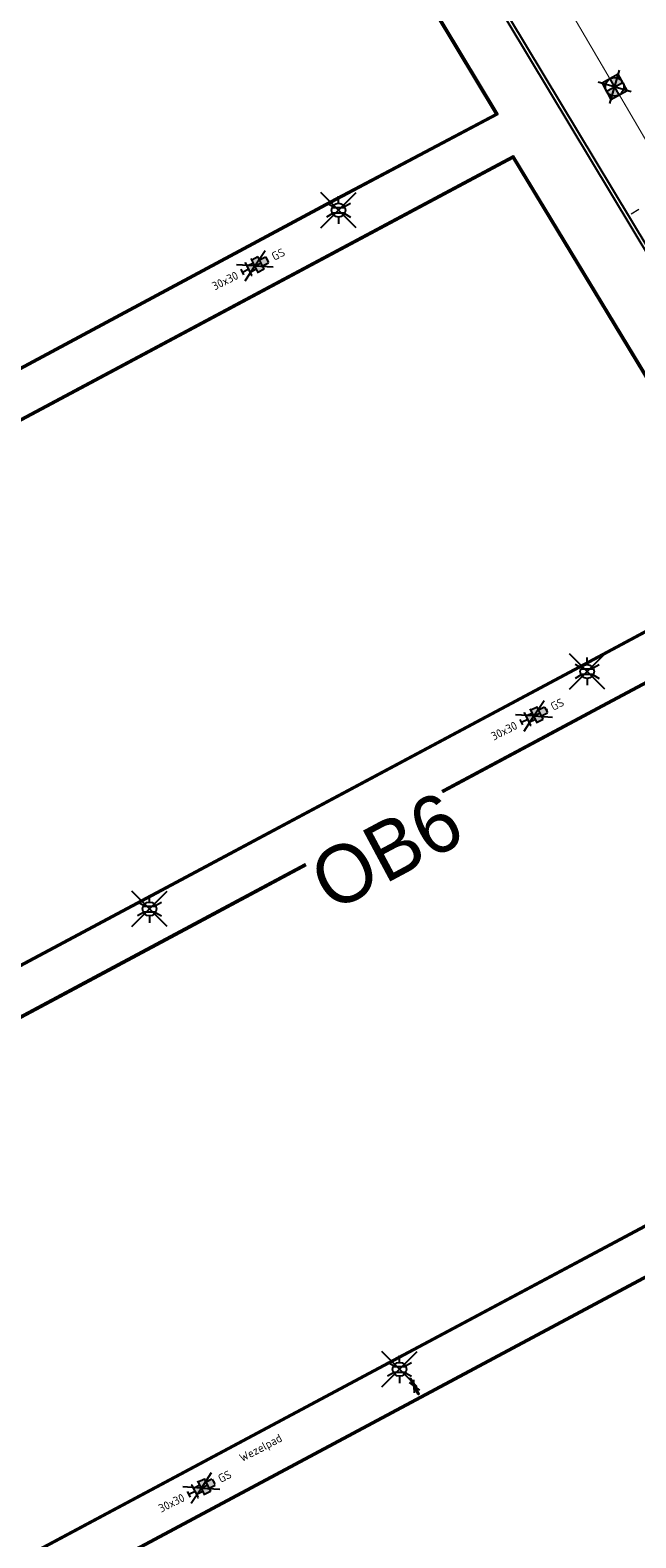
# Model space of a CAD drawing. Header units: metres. Extents: x 155090 to 155764, y 461362 to 461866.
# Tile 23 of 31: x 155231 to 155257, y 461613 to 461678. Entities that reach past the tile are written whole.
import ezdxf
from ezdxf.enums import TextEntityAlignment as Align

# ---------------------------------------------------------------- set-up
doc = ezdxf.new("R2018")
doc.units = ezdxf.units.M
doc.linetypes.add('ZZ-HIDDEN-SO', pattern=[4, 2, -2])
for name, color, linetype, lineweight in [('B-WE-OG-TOPOGRAFIE-T18', 10, 'Continuous', 18), ('N-WE-VH-KANTOPSLUITING-T18', 10, 'Continuous', 18), ('V-WE-IE-MEUBILAIR_WEGMEUBILAIR-S', 7, 'Continuous', 25), ('V-WE-OV-LICHTMAST-S-200', 190, 'Continuous', 25), ('V-WE-RI-GWA_TRANSPORTLEIDING-G', 30, 'V-RI-GWA-SO', 35), ('V-WE-VH-KANTOPSLUITING_OPSLUITBAND_60X200-G', 150, 'V-VH-OPSLUITBAND-SO', 25), ('V-WE-VH-KANTOPSLUITING_TROTTOIRBAND_130X150-G', 210, 'V-VH-TROTTOIRBAND-SO', 25), ('V-WE-VH-KANTOPSLUITING_VOORKANTBAND-G', 50, 'Continuous', 25), ('V-WE-VH-MATERIAALGRENS-G', 7, 'ZZ-HIDDEN-SO', 18), ('V-WE-VH-VERHARDING_TEGEL-S-200', 7, 'Continuous', 25)]:
    doc.layers.add(name, color=color, linetype=linetype, lineweight=lineweight)
doc.layers.add('V-WE-RI-VWA_RIOOLPUT_INSPECTIEPUT-S-200', color=20, linetype='Continuous', lineweight=25, true_color=0xff3f00)
doc.styles.add('NLCS-ISO', font='NLCS-ISO.ttf')
doc.styles.add('NLCS-ISO-M200-T18', font='NLCS-ISO.ttf', dxfattribs={"height": 0.36})
doc.linetypes.add('V-RI-GWA-SO', pattern='A,3,[24,NLCS.SHX,S=1,R=0,X=0,Y=0],3,-3', length=9)
doc.linetypes.add('V-VH-OPSLUITBAND-SO', pattern='A,4,-2,2,-2,2,[24,NLCS.SHX,S=1,R=0,X=0,Y=0],2,-2,2,-2', length=20)
doc.linetypes.add('V-VH-TROTTOIRBAND-SO', pattern='A,2.5,[24,NLCS.SHX,S=1,R=0,X=0,Y=0],2.5,-2,2,-2,2,-2', length=15)

# ---------------------------------------------------------------- blocks, each defined once
blk = doc.blocks.new('V-SVH-TEGEL_300X300_DIK_HALFST_KL-SO')
h = blk.add_hatch(color=254)
h.dxf.hatch_style = 1
h.paths.add_polyline_path([(0, 0.75), (-1.5, 0.75), (-1.5, -0.75), (0, -0.75)])
h.paths.add_polyline_path([(1.5, 1.5), (0, 1.5), (0, 0), (1.5, 0)])
h.paths.add_polyline_path([(1.5, 0), (0, 0), (0, -0.75), (0, -1.5), (1.5, -1.5)])
h.paths.add_polyline_path([(3, 0.67), (2.92, 0.75), (1.5, 0.75), (1.5, 0), (1.5, -0.75), (2.92, -0.75), (3, -0.67)])
for p, q in [((0, 0), (-3.46, 2)), ((0, 0), (-3.46, -2)), ((-3, -0.67), (-3, 0.67)), ((-3, 0), (-1.5, 0)), ((-1.67, 1.5), (-1.5, 1.5)), ((-1.5, -1.55), (-1.5, 1.55)), ((-1.5, 0.75), (0, 0.75)), ((0, 0), (3.46, 2)), ((0, -1.75), (0, 1.75)), ((0, 1.5), (1.5, 1.5)), ((0, 0), (1.5, 0)), ((0, 0), (3.46, -2)), ((1.5, -1.55), (1.5, 1.55)), ((1.5, 0.75), (2.94, 0.75)), ((3, -0.67), (3, 0.67)), ((3, 0), (3.25, 0)), ((-1.67, -1.5), (-1.5, -1.5)), ((-1.5, -0.75), (0, -0.75)), ((0, -1.5), (1.5, -1.5)), ((1.5, -0.75), (2.94, -0.75))]:
    blk.add_line(p, q)
at = {"style": 'NLCS-ISO'}
blk.add_attdef('FORMAAT', text='', height=1.8, dxfattribs=at).set_placement((-4.25, 0), align=Align.MIDDLE_RIGHT)
blk.add_attdef('KLEUR', text='', height=1.8, dxfattribs=at).set_placement((4.25, 0), align=Align.MIDDLE_LEFT)
at = {"style": 'NLCS-ISO', "flags": 1}
blk.add_attdef('FUNCTIE', text='', height=1.8, dxfattribs=at).set_placement((0, -2.75), align=Align.TOP_CENTER)
blk = doc.blocks.new('*U55')
at = {"lineweight": 30, "flags": 106}
blk.add_attdef('OB', text='', height=0.36, dxfattribs=at).set_placement((0, 0.1), align=Align.BOTTOM_CENTER)
blk = doc.blocks.new('V-SIE-WEG_FIETSNIET')
for p, q in [((0.375, 0.02), (-0.375, 0.02)), ((-0.375, 0.02), (-0.375, -0.02)), ((0.251, 0.118), (-0.251, -0.118)), ((-0.251, 0.118), (0.251, -0.118)), ((0.375, 0.02), (0.375, -0.02)), ((0.375, -0.02), (-0.375, -0.02))]:
    blk.add_line(p, q)
for centre in [(-0.375, 0), (0.375, 0)]:
    blk.add_circle(centre, 0.02)
blk = doc.blocks.new('V-SRI-PUT_VWA-SO')
h = blk.add_hatch(color=256)
h.dxf.hatch_style = 1
h.paths.add_polyline_path([(-2, 0, 0.414214), (0, -2), (0, 0)])
h.paths.add_polyline_path([(2, 0, 0.414214), (0, 2), (0, 0)])
for p, q in [((-2.65, -2.65), (2.65, 2.65)), ((2.65, -2.65), (-2.65, 2.65)), ((-2, 0), (2, 0)), ((0, -2), (0, 2))]:
    blk.add_line(p, q)
blk.add_lwpolyline([(-2, -2), (2, -2), (2, 2), (-2, 2)], close=True)
blk.add_circle((0, 0), 2)
blk = doc.blocks.new('V-SOV-LICHTMAST-SO')
for p, q in [((3.83, -3.83), (-3.83, 3.83)), ((-3.83, -3.83), (3.83, 3.83)), ((-1.3, 0.75), (-2.6, 1.5)), ((0, 1.5), (0, 3)), ((1.3, 0.75), (2.6, 1.5)), ((-1.3, -0.75), (-2.6, -1.5)), ((0, -1.5), (0, -3)), ((1.3, -0.75), (2.6, -1.5))]:
    blk.add_line(p, q)
at = {"flags": 128}
for points in [[(-1.38, 0.59), (1.38, 0.59)], [(-1.38, -0.59), (1.38, -0.59)]]:
    blk.add_lwpolyline(points, dxfattribs=at)
blk.add_circle((0, 0), 1.5)
at = {"style": 'NLCS-ISO'}
blk.add_attdef('TYPE', text='', height=1.8, dxfattribs=at).set_placement((0, 3), align=Align.BOTTOM_CENTER)

msp = doc.modelspace()

# ---------------------------------------------------------------- linework, layer by layer
at = {"layer": 'V-WE-RI-GWA_TRANSPORTLEIDING-G', "ltscale": 0.2, "transparency": 33554648, "const_width": 0.05, "flags": 128}
msp.add_lwpolyline([(155357.19, 461490.28), (155343.9, 461515.07), (155333.2, 461535.53), (155322.21, 461555.52), (155311.75, 461575.24), (155300.86, 461595.46), (155278.49, 461636.5), (155267.46, 461656.32), (155256.08, 461675.77), (155240.2, 461702.87)], dxfattribs=at)
at = {"layer": 'V-WE-VH-KANTOPSLUITING_OPSLUITBAND_60X200-G', "ltscale": 0.2, "flags": 128}
msp.add_lwpolyline([(155196.115, 461645.387), (155197.331, 461646.062), (155206.837, 461651.064), (155224.732, 461660.606), (155243.771, 461670.812), (155250.94, 461674.606), (155243.953, 461686.222), (155240.527, 461691.937, 0.375997), (155231.673, 461693.891), (155228.986, 461692.944), (155223.411, 461690.884), (155209.801, 461685.72), (155195.458, 461680.171), (155189.395, 461677.623, 0.286541), (155185.517, 461671.593), (155185.457, 461671.595), (155183.153, 461671.6), (155183.153, 461671.6)], format="xyb", dxfattribs=at)
for points in [[(155201.551, 461645.931), (155225.944, 461658.968), (155251.669, 461672.702), (155257.968, 461662.303), (155262.379, 461654.859), (155254.964, 461650.882), (155235.379, 461640.427), (155211.328, 461627.59)], [(155212.359, 461625.821), (155213.63, 461626.501), (155236.258, 461638.596), (155255.363, 461648.824), (155260.292, 461651.453), (155263.405, 461653.17), (155272.542, 461638.018), (155274.121, 461635.387), (155269.795, 461633.065), (155246.074, 461620.407), (155222.222, 461607.673)], [(155228.562, 461585.386), (155285.866, 461616.023), (155282.619, 461621.149), (155275.137, 461633.643), (155250.846, 461620.662), (155223.166, 461605.877)]]:
    msp.add_lwpolyline(points, dxfattribs=at)
at = {"layer": 'V-WE-VH-KANTOPSLUITING_TROTTOIRBAND_130X150-G', "ltscale": 0.2}
msp.add_lwpolyline([(155243.021, 461692.681), (155246.079, 461687.507), (155260.407, 461663.705), (155266.23, 461653.991), (155268.701, 461649.892), (155274.906, 461639.562), (155284.977, 461622.764), (155291.007, 461612.844)], dxfattribs=at)
at = {"layer": 'V-WE-VH-KANTOPSLUITING_VOORKANTBAND-G', "ltscale": 0.2, "flags": 128}
for points in [[(155243.151, 461692.757), (155246.207, 461687.584), (155260.536, 461663.782), (155266.359, 461654.068), (155268.829, 461649.969), (155275.034, 461639.639), (155285.105, 461622.842), (155291.135, 461612.921)], [(155196.144, 461645.335), (155197.36, 461646.009), (155206.865, 461651.011), (155224.76, 461660.553), (155243.799, 461670.759), (155251.024, 461674.583), (155244.004, 461686.253), (155240.577, 461691.97)], [(155201.523, 461645.984), (155225.916, 461659.021), (155251.691, 461672.782), (155258.02, 461662.334), (155262.462, 461654.835), (155254.992, 461650.829), (155235.407, 461640.374), (155211.305, 461627.51), (155211.283, 461627.551)], [(155263.427, 461653.251), (155260.264, 461651.506), (155255.335, 461648.877), (155236.23, 461638.649), (155213.602, 461626.554), (155212.331, 461625.874)], [(155274.205, 461635.364), (155272.664, 461634.53), (155269.823, 461633.012), (155246.103, 461620.354), (155222.819, 461607.924), (155222.25, 461607.62)], [(155275.159, 461633.723), (155250.818, 461620.715), (155223.137, 461605.93)]]:
    msp.add_lwpolyline(points, dxfattribs=at)
at = {"layer": 'V-WE-VH-MATERIAALGRENS-G', "ltscale": 0.2, "flags": 128}
msp.add_lwpolyline([(155261.245, 461672.932), (155256.681, 461670.185)], dxfattribs=at)

# ---------------------------------------------------------------- block references
at = {"layer": 'N-WE-VH-KANTOPSLUITING-T18'}
ref = msp.add_blockref('*U55', (155242.696, 461642.111), dxfattribs=dict(at, rotation=28.1621474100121))
lines = msp.add_mtext('OB6', dxfattribs={"layer": '0', "insert": (155242.648, 461642.199), "char_height": 2.5, "attachment_point": 1, "rotation": 28.16215, "bg_fill": 3, "box_fill_scale": 1, "bg_fill_color": 256, "bg_fill_transparency": 0})
ref.add_attrib('OB', '', (155242.648, 461642.199), dxfattribs={"flags": 44}).embed_mtext(lines)
at = {"layer": 'V-WE-IE-MEUBILAIR_WEGMEUBILAIR-S', "rotation": 118.5735161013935}
msp.add_blockref('V-SIE-WEG_FIETSNIET', (155247.401, 461619.482), dxfattribs=at)
at = {"layer": 'V-WE-OV-LICHTMAST-S-200', "xscale": 0.2, "yscale": 0.2, "zscale": 0.2}
for p in [(155244.118, 461670.431), (155254.892, 461650.449), (155235.933, 461640.161), (155246.765, 461620.222)]:
    msp.add_blockref('V-SOV-LICHTMAST-SO', p, dxfattribs=at)
at = {"layer": 'V-WE-RI-VWA_RIOOLPUT_INSPECTIEPUT-S-200', "xscale": 0.2, "yscale": 0.2, "zscale": 0.1, "rotation": 28.78189726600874}
msp.add_blockref('V-SRI-PUT_VWA-SO', (155256.08, 461675.77), dxfattribs=at)
at = {"layer": 'V-WE-VH-VERHARDING_TEGEL-S-200', "xscale": 0.2, "yscale": 0.2, "zscale": 0.2, "rotation": 26.55387862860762}
for p in [(155240.499, 461668.015), (155252.584, 461648.52), (155238.18, 461615.078)]:
    msp.add_blockref('V-SVH-TEGEL_300X300_DIK_HALFST_KL-SO', p, dxfattribs=at).add_auto_attribs({'FORMAAT': '30x30', 'KLEUR': 'GS'})

# ---------------------------------------------------------------- texts
at = {"layer": 'B-WE-OG-TOPOGRAFIE-T18', "style": 'NLCS-ISO-M200-T18'}
msp.add_text('Wezelpad', height=0.36, rotation=27.9, dxfattribs=at).set_placement((155240.773, 461616.773), align=Align.MIDDLE)

doc.saveas('drawing.dxf')
